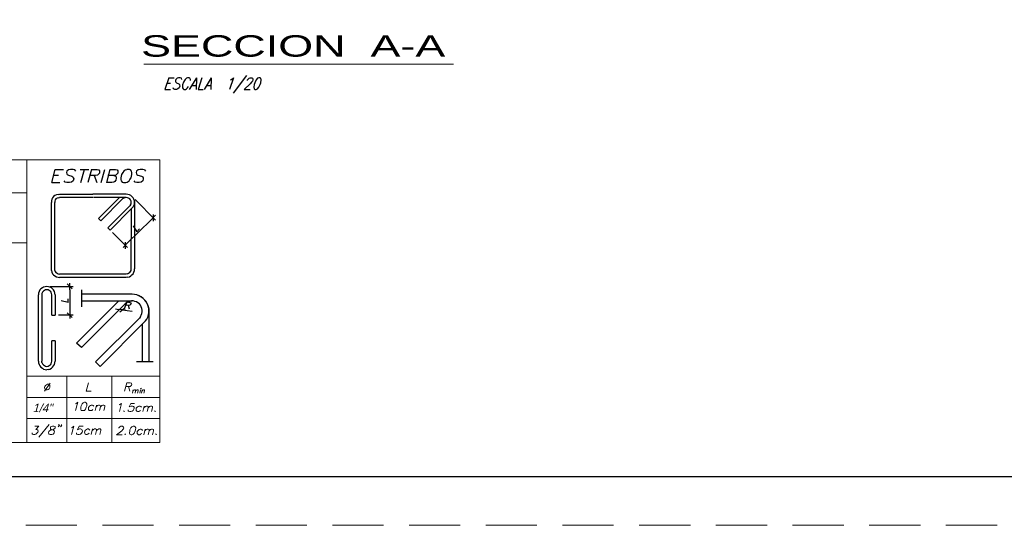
# Model space of a CAD drawing. Header units: metres. Extents: x -11 to 490, y -19 to 215.
# Tile 69 of 73: x 145.25 to 155.36, y 2.41 to 7.61. Entities that reach past the tile are written whole.
import ezdxf
from ezdxf.enums import TextEntityAlignment as Align

# ---------------------------------------------------------------- set-up
doc = ezdxf.new("R2010")
doc.units = ezdxf.units.M
doc.linetypes.add('DASHED', pattern=[19.05, 12.7, -6.35])
doc.linetypes.add('HIDDEN', pattern=[0.375, 0.25, -0.125])
for name, color, linetype, lineweight in [('ARMADURA', 4, 'Continuous', 25), ('LAYER2', 1, 'Continuous', 20), ('Layer4', 4, 'Continuous', 25)]:
    doc.layers.add(name, color=color, linetype=linetype, lineweight=lineweight)
for name, color, linetype in [('AUTOVUE_1', 1, 'Continuous'), ('AUTOVUE_5', 5, 'Continuous'), ('Cimentación Corte', 2, 'Continuous'), ('DIAGRAMA', 2, 'Continuous'), ('MEMBRETE', 7, 'Continuous'), ('TEXTOS-CHICOS', 3, 'Continuous')]:
    doc.layers.add(name, color=color, linetype=linetype)
doc.layers.add('no se imprime', color=8, linetype='DASHED', plot=False)
doc.styles.add('ARRIAL', font='arial.ttf', dxfattribs={"width": 1.5, "height": 0.08})
doc.styles.add('STYLE5', font='romans.shx', dxfattribs={"width": 0.8})

# ---------------------------------------------------------------- blocks, each defined once
blk = doc.blocks.new('NG')
at = {"layer": 'AUTOVUE_1'}
for p, q in [((958.554, 976.571), (958.861, 976.264)), ((958.79, 976.264), (958.861, 976.336)), ((958.79, 976.264), (958.443, 975.92)), ((958.443, 975.849), (958.216, 976.075)), ((958.443, 975.92), (958.374, 975.849)), ((958.409, 975.833), (958.409, 975.932)), ((957.28, 975.266), (957.624, 975.266)), ((957.537, 975.303), (957.608, 975.231)), ((957.574, 975.216), (957.574, 975.315)), ((957.574, 975.216), (957.574, 974.884)), ((957.624, 974.834), (957.404, 974.834)), ((957.574, 974.884), (957.574, 974.785)), ((958.263, 974.928), (958.312, 974.921)), ((958.362, 974.915), (958.511, 974.897))]:
    blk.add_line(p, q, dxfattribs=at)
at = {"layer": 'AUTOVUE_5'}
for p, q in [((957.305, 976.826), (957.357, 977.024)), ((957.357, 977.024), (957.481, 977.024)), ((957.553, 977.018), (957.528, 976.996)), ((957.584, 977.024), (957.553, 977.018)), ((957.624, 977.024), (957.584, 977.024)), ((957.649, 977.018), (957.624, 977.024)), ((957.664, 976.996), (957.649, 977.018)), ((957.729, 977.024), (957.86, 977.024)), ((957.742, 976.826), (957.795, 977.024)), ((957.9, 977.024), (957.844, 976.826)), ((957.9, 977.024), (957.984, 977.024)), ((957.984, 977.024), (958.012, 977.018)), ((958.012, 977.018), (958.018, 977.005)), ((958.046, 976.826), (958.098, 977.024)), ((958.176, 977.024), (958.123, 976.826)), ((958.176, 977.024), (958.26, 977.024)), ((958.26, 977.024), (958.288, 977.018)), ((958.288, 977.018), (958.294, 977.005)), ((958.412, 977.018), (958.387, 976.996)), ((958.412, 977.018), (958.43, 977.024)), ((958.471, 977.024), (958.43, 977.024)), ((958.486, 977.018), (958.471, 977.024)), ((958.502, 976.996), (958.486, 977.018)), ((958.601, 977.018), (958.576, 976.996)), ((958.632, 977.024), (958.601, 977.018)), ((958.669, 977.024), (958.632, 977.024)), ((958.697, 977.018), (958.669, 977.024)), ((958.697, 977.018), (958.709, 976.996)), ((957.407, 976.931), (957.329, 976.931)), ((957.528, 976.996), (957.525, 976.978)), ((957.525, 976.978), (957.528, 976.959)), ((957.528, 976.959), (957.534, 976.95)), ((957.534, 976.95), (957.553, 976.94)), ((957.553, 976.94), (957.605, 976.922)), ((957.605, 976.922), (957.621, 976.912)), ((957.621, 976.912), (957.627, 976.9)), ((957.633, 976.881), (957.624, 976.853)), ((957.627, 976.9), (957.633, 976.881)), ((957.959, 976.931), (957.872, 976.931)), ((957.94, 976.931), (957.981, 976.826)), ((957.99, 976.94), (957.959, 976.931)), ((958.002, 976.95), (957.99, 976.94)), ((958.018, 976.968), (958.002, 976.95)), ((958.018, 977.005), (958.021, 976.987)), ((958.021, 976.987), (958.018, 976.968)), ((958.235, 976.931), (958.148, 976.931)), ((958.266, 976.94), (958.235, 976.931)), ((958.235, 976.931), (958.263, 976.922)), ((958.263, 976.922), (958.269, 976.912)), ((958.278, 976.95), (958.266, 976.94)), ((958.272, 976.894), (958.266, 976.863)), ((958.269, 976.912), (958.272, 976.894)), ((958.294, 976.968), (958.278, 976.95)), ((958.294, 977.005), (958.297, 976.987)), ((958.297, 976.987), (958.294, 976.968)), ((958.353, 976.95), (958.34, 976.9)), ((958.34, 976.9), (958.343, 976.875)), ((958.343, 976.875), (958.347, 976.853)), ((958.371, 976.978), (958.353, 976.95)), ((958.387, 976.996), (958.371, 976.978)), ((958.464, 976.853), (958.477, 976.875)), ((958.477, 976.875), (958.495, 976.9)), ((958.495, 976.9), (958.508, 976.95)), ((958.505, 976.978), (958.502, 976.996)), ((958.508, 976.95), (958.505, 976.978)), ((958.576, 976.996), (958.573, 976.978)), ((958.573, 976.978), (958.576, 976.959)), ((958.576, 976.959), (958.582, 976.95)), ((958.582, 976.95), (958.598, 976.94)), ((958.598, 976.94), (958.651, 976.922)), ((958.651, 976.922), (958.669, 976.912)), ((958.669, 976.912), (958.675, 976.9)), ((958.678, 976.881), (958.672, 976.853)), ((958.675, 976.9), (958.678, 976.881)), ((957.305, 976.826), (957.425, 976.826)), ((957.491, 976.853), (957.491, 976.853)), ((957.506, 976.835), (957.491, 976.853)), ((957.531, 976.826), (957.506, 976.835)), ((957.568, 976.826), (957.531, 976.826)), ((957.599, 976.835), (957.568, 976.826)), ((957.624, 976.853), (957.599, 976.835)), ((958.207, 976.826), (958.123, 976.826)), ((958.238, 976.835), (958.207, 976.826)), ((958.25, 976.844), (958.238, 976.835)), ((958.266, 976.863), (958.25, 976.844)), ((958.347, 976.853), (958.362, 976.835)), ((958.362, 976.835), (958.381, 976.826)), ((958.381, 976.826), (958.418, 976.826)), ((958.418, 976.826), (958.437, 976.835)), ((958.437, 976.835), (958.464, 976.853)), ((958.539, 976.853), (958.539, 976.853)), ((958.554, 976.835), (958.539, 976.853)), ((958.579, 976.826), (958.554, 976.835)), ((958.616, 976.826), (958.579, 976.826)), ((958.647, 976.835), (958.616, 976.826)), ((958.672, 976.853), (958.647, 976.835))]:
    blk.add_line(p, q, dxfattribs=at)
at = {"layer": 'LAYER2', "color": 2, "linetype": 'Continuous'}
for p, q in [((950.677, 977.17), (958.927, 977.17)), ((956.929, 977.17), (956.929, 972.921)), ((958.927, 977.17), (958.927, 972.921)), ((956.929, 976.671), (950.677, 976.671)), ((950.677, 975.92), (956.929, 975.92)), ((958.927, 973.92), (956.929, 973.92)), ((957.528, 972.921), (957.528, 973.92)), ((958.207, 973.92), (958.207, 972.921)), ((957.28, 973.814), (957.193, 973.693)), ((957.199, 973.761), (957.196, 973.749)), ((957.211, 973.777), (957.199, 973.761)), ((957.227, 973.789), (957.211, 973.777)), ((957.239, 973.796), (957.227, 973.789)), ((957.258, 973.796), (957.239, 973.796)), ((957.267, 973.789), (957.258, 973.796)), ((957.277, 973.777), (957.267, 973.789)), ((957.273, 973.749), (957.277, 973.761)), ((957.277, 973.761), (957.277, 973.777)), ((957.822, 973.693), (957.857, 973.82)), ((958.43, 973.82), (958.396, 973.693)), ((958.468, 973.761), (958.412, 973.761)), ((958.43, 973.82), (958.483, 973.82)), ((958.455, 973.761), (958.477, 973.693)), ((958.486, 973.765), (958.468, 973.761)), ((958.483, 973.82), (958.499, 973.814)), ((958.492, 973.771), (958.486, 973.765)), ((958.502, 973.783), (958.492, 973.771)), ((958.499, 973.814), (958.502, 973.808)), ((958.502, 973.808), (958.505, 973.796)), ((958.505, 973.796), (958.502, 973.783)), ((957.196, 973.749), (957.199, 973.73)), ((957.199, 973.73), (957.205, 973.718)), ((957.205, 973.718), (957.218, 973.712)), ((957.218, 973.712), (957.233, 973.712)), ((957.233, 973.712), (957.249, 973.718)), ((957.249, 973.718), (957.264, 973.73)), ((957.264, 973.73), (957.273, 973.749)), ((957.822, 973.693), (957.894, 973.693)), ((958.526, 973.712), (958.514, 973.662)), ((958.523, 973.699), (958.536, 973.709)), ((958.536, 973.709), (958.545, 973.712)), ((958.545, 973.712), (958.554, 973.712)), ((958.554, 973.712), (958.561, 973.709)), ((958.561, 973.699), (958.554, 973.662)), ((958.561, 973.699), (958.576, 973.709)), ((958.561, 973.709), (958.561, 973.699)), ((958.576, 973.709), (958.585, 973.712)), ((958.585, 973.712), (958.595, 973.712)), ((958.601, 973.699), (958.592, 973.662)), ((958.595, 973.712), (958.601, 973.709)), ((958.601, 973.709), (958.601, 973.699)), ((958.638, 973.712), (958.626, 973.662)), ((958.644, 973.737), (958.638, 973.733)), ((958.638, 973.733), (958.641, 973.73)), ((958.641, 973.73), (958.647, 973.733)), ((958.647, 973.733), (958.644, 973.737)), ((958.651, 973.662), (958.663, 973.712)), ((958.672, 973.709), (958.66, 973.699)), ((958.663, 973.712), (958.672, 973.709)), ((958.672, 973.709), (958.682, 973.712)), ((958.682, 973.712), (958.691, 973.712)), ((958.697, 973.699), (958.688, 973.662)), ((958.691, 973.712), (958.697, 973.709)), ((958.697, 973.709), (958.697, 973.699)), ((956.929, 973.6), (958.927, 973.6)), ((957.67, 973.507), (957.658, 973.501)), ((957.695, 973.526), (957.661, 973.402)), ((957.67, 973.507), (957.695, 973.526)), ((957.745, 973.473), (957.742, 973.451)), ((957.76, 973.501), (957.745, 973.473)), ((957.776, 973.519), (957.76, 973.501)), ((957.776, 973.519), (957.795, 973.526)), ((957.795, 973.526), (957.795, 973.526)), ((957.807, 973.526), (957.795, 973.526)), ((957.822, 973.519), (957.807, 973.526)), ((957.832, 973.501), (957.822, 973.519)), ((957.822, 973.451), (957.829, 973.473)), ((957.829, 973.473), (957.832, 973.501)), ((957.869, 973.467), (957.857, 973.448)), ((957.884, 973.476), (957.869, 973.467)), ((957.897, 973.482), (957.884, 973.476)), ((957.915, 973.482), (957.897, 973.482)), ((957.925, 973.476), (957.915, 973.482)), ((957.925, 973.476), (957.934, 973.467)), ((957.953, 973.402), (957.974, 973.482)), ((957.99, 973.476), (957.968, 973.457)), ((957.99, 973.476), (958.005, 973.482)), ((958.005, 973.482), (958.021, 973.482)), ((958.021, 973.482), (958.03, 973.476)), ((958.03, 973.476), (958.033, 973.457)), ((958.033, 973.457), (958.055, 973.476)), ((958.055, 973.476), (958.071, 973.482)), ((958.071, 973.482), (958.086, 973.482)), ((958.086, 973.482), (958.098, 973.476)), ((958.098, 973.476), (958.098, 973.457)), ((958.316, 973.488), (958.328, 973.495)), ((958.353, 973.51), (958.319, 973.386)), ((958.328, 973.495), (958.353, 973.51)), ((958.489, 973.51), (958.468, 973.457)), ((958.477, 973.464), (958.495, 973.47)), ((958.489, 973.51), (958.548, 973.51)), ((958.495, 973.47), (958.514, 973.47)), ((958.514, 973.47), (958.53, 973.464)), ((958.613, 973.47), (958.601, 973.464)), ((958.632, 973.47), (958.613, 973.47)), ((958.641, 973.464), (958.632, 973.47)), ((958.669, 973.386), (958.691, 973.47)), ((958.709, 973.464), (958.722, 973.47)), ((958.722, 973.47), (958.74, 973.47)), ((958.74, 973.47), (958.75, 973.464)), ((958.771, 973.464), (958.787, 973.47)), ((958.787, 973.47), (958.806, 973.47)), ((958.806, 973.47), (958.815, 973.464)), ((957.742, 973.451), (957.739, 973.423)), ((957.739, 973.423), (957.745, 973.405)), ((957.745, 973.405), (957.76, 973.402)), ((957.76, 973.402), (957.773, 973.402)), ((957.773, 973.402), (957.795, 973.405)), ((957.795, 973.405), (957.81, 973.423)), ((957.81, 973.423), (957.822, 973.451)), ((957.857, 973.448), (957.853, 973.436)), ((957.853, 973.436), (957.857, 973.417)), ((957.857, 973.417), (957.863, 973.405)), ((957.863, 973.405), (957.875, 973.402)), ((957.875, 973.402), (957.891, 973.402)), ((957.891, 973.402), (957.906, 973.405)), ((957.906, 973.405), (957.922, 973.417)), ((958.033, 973.457), (958.018, 973.402)), ((958.098, 973.457), (958.083, 973.402)), ((958.387, 973.392), (958.393, 973.399)), ((958.387, 973.392), (958.39, 973.386)), ((958.39, 973.386), (958.396, 973.392)), ((958.449, 973.411), (958.449, 973.411)), ((958.452, 973.399), (958.449, 973.411)), ((958.458, 973.392), (958.452, 973.399)), ((958.474, 973.386), (958.458, 973.392)), ((958.468, 973.457), (958.477, 973.464)), ((958.489, 973.386), (958.474, 973.386)), ((958.511, 973.392), (958.489, 973.386)), ((958.526, 973.405), (958.511, 973.392)), ((958.536, 973.423), (958.526, 973.405)), ((958.53, 973.464), (958.539, 973.451)), ((958.539, 973.436), (958.536, 973.423)), ((958.539, 973.451), (958.539, 973.436)), ((958.585, 973.451), (958.573, 973.436)), ((958.573, 973.436), (958.573, 973.423)), ((958.573, 973.423), (958.573, 973.405)), ((958.573, 973.405), (958.582, 973.392)), ((958.582, 973.392), (958.592, 973.386)), ((958.601, 973.464), (958.585, 973.451)), ((958.592, 973.386), (958.61, 973.386)), ((958.61, 973.386), (958.623, 973.392)), ((958.623, 973.392), (958.638, 973.405)), ((958.651, 973.451), (958.641, 973.464)), ((958.709, 973.464), (958.685, 973.445)), ((958.75, 973.445), (958.734, 973.386)), ((958.75, 973.445), (958.771, 973.464)), ((958.75, 973.464), (958.75, 973.445)), ((958.815, 973.445), (958.799, 973.386)), ((958.815, 973.464), (958.815, 973.445)), ((958.849, 973.392), (958.855, 973.399)), ((958.849, 973.392), (958.855, 973.386)), ((958.855, 973.386), (958.861, 973.392)), ((958.927, 973.281), (956.929, 973.281)), ((957.109, 973.002), (957.264, 973.191)), ((957.407, 973.185), (957.413, 973.191)), ((957.413, 973.178), (957.407, 973.185)), ((957.407, 973.185), (957.413, 973.178)), ((957.419, 973.185), (957.407, 973.185)), ((957.416, 973.172), (957.407, 973.163)), ((957.413, 973.191), (957.419, 973.185)), ((957.413, 973.178), (957.419, 973.185)), ((957.419, 973.185), (957.416, 973.172)), ((957.45, 973.172), (957.441, 973.163)), ((957.444, 973.185), (957.45, 973.191)), ((957.447, 973.178), (957.444, 973.185)), ((957.444, 973.185), (957.447, 973.178)), ((957.453, 973.185), (957.444, 973.185)), ((957.447, 973.178), (957.453, 973.185)), ((957.45, 973.191), (957.453, 973.185)), ((957.453, 973.185), (957.45, 973.172)), ((957.01, 973.054), (957.007, 973.067)), ((957.013, 973.048), (957.01, 973.054)), ((957.028, 973.042), (957.013, 973.048)), ((957.047, 973.042), (957.028, 973.042)), ((957.109, 973.169), (957.047, 973.169)), ((957.066, 973.048), (957.047, 973.042)), ((957.109, 973.169), (957.063, 973.119)), ((957.063, 973.119), (957.081, 973.119)), ((957.081, 973.06), (957.066, 973.048)), ((957.081, 973.119), (957.091, 973.113)), ((957.094, 973.079), (957.081, 973.06)), ((957.091, 973.113), (957.094, 973.107)), ((957.094, 973.107), (957.097, 973.092)), ((957.097, 973.092), (957.094, 973.079)), ((957.255, 973.067), (957.261, 973.085)), ((957.258, 973.054), (957.255, 973.067)), ((957.264, 973.048), (957.258, 973.054)), ((957.261, 973.085), (957.27, 973.095)), ((957.28, 973.042), (957.264, 973.048)), ((957.27, 973.095), (957.286, 973.107)), ((957.305, 973.042), (957.28, 973.042)), ((957.292, 973.163), (957.283, 973.15)), ((957.283, 973.15), (957.283, 973.138)), ((957.283, 973.138), (957.283, 973.126)), ((957.283, 973.126), (957.295, 973.119)), ((957.286, 973.107), (957.305, 973.113)), ((957.292, 973.163), (957.314, 973.169)), ((957.295, 973.119), (957.317, 973.113)), ((957.305, 973.113), (957.329, 973.119)), ((957.323, 973.048), (957.305, 973.042)), ((957.336, 973.169), (957.314, 973.169)), ((957.317, 973.113), (957.332, 973.107)), ((957.329, 973.054), (957.323, 973.048)), ((957.329, 973.119), (957.342, 973.126)), ((957.339, 973.067), (957.329, 973.054)), ((957.332, 973.107), (957.342, 973.095)), ((957.354, 973.163), (957.336, 973.169)), ((957.345, 973.085), (957.339, 973.067)), ((957.342, 973.126), (957.354, 973.138)), ((957.342, 973.095), (957.345, 973.085)), ((957.354, 973.15), (957.354, 973.163)), ((957.354, 973.138), (957.354, 973.15)), ((957.407, 973.163), (957.401, 973.157)), ((957.441, 973.163), (957.435, 973.157)), ((957.599, 973.144), (957.612, 973.15)), ((957.636, 973.169), (957.602, 973.042)), ((957.612, 973.15), (957.636, 973.169)), ((957.674, 973.067), (957.674, 973.067)), ((957.677, 973.054), (957.674, 973.067)), ((957.68, 973.048), (957.677, 973.054)), ((957.695, 973.042), (957.68, 973.048)), ((957.714, 973.169), (957.692, 973.113)), ((957.692, 973.113), (957.698, 973.119)), ((957.714, 973.042), (957.695, 973.042)), ((957.698, 973.119), (957.72, 973.126)), ((957.714, 973.169), (957.773, 973.169)), ((957.736, 973.048), (957.714, 973.042)), ((957.72, 973.126), (957.736, 973.126)), ((957.736, 973.126), (957.754, 973.119)), ((957.748, 973.06), (957.736, 973.048)), ((957.76, 973.079), (957.748, 973.06)), ((957.754, 973.119), (957.76, 973.107)), ((957.76, 973.107), (957.764, 973.092)), ((957.764, 973.092), (957.76, 973.079)), ((957.801, 973.092), (957.795, 973.079)), ((957.795, 973.079), (957.798, 973.06)), ((957.798, 973.06), (957.807, 973.048)), ((957.81, 973.107), (957.801, 973.092)), ((957.807, 973.048), (957.816, 973.042)), ((957.826, 973.119), (957.81, 973.107)), ((957.816, 973.042), (957.835, 973.042)), ((957.838, 973.126), (957.826, 973.119)), ((957.835, 973.042), (957.847, 973.048)), ((957.857, 973.126), (957.838, 973.126)), ((957.847, 973.048), (957.863, 973.06)), ((957.866, 973.119), (957.857, 973.126)), ((957.875, 973.107), (957.866, 973.119)), ((957.894, 973.042), (957.915, 973.126)), ((957.931, 973.119), (957.909, 973.101)), ((957.931, 973.119), (957.946, 973.126)), ((957.946, 973.126), (957.962, 973.126)), ((957.974, 973.101), (957.959, 973.042)), ((957.962, 973.126), (957.974, 973.119)), ((957.974, 973.101), (957.996, 973.119)), ((957.974, 973.119), (957.974, 973.101)), ((957.996, 973.119), (958.012, 973.126)), ((958.012, 973.126), (958.03, 973.126)), ((958.04, 973.101), (958.024, 973.042)), ((958.03, 973.126), (958.04, 973.119)), ((958.04, 973.119), (958.04, 973.101)), ((958.356, 973.098), (958.278, 973.039)), ((958.278, 973.039), (958.362, 973.039)), ((958.309, 973.135), (958.312, 973.141)), ((958.312, 973.141), (958.309, 973.135)), ((958.312, 973.141), (958.322, 973.154)), ((958.322, 973.154), (958.328, 973.16)), ((958.328, 973.16), (958.343, 973.166)), ((958.343, 973.166), (958.368, 973.166)), ((958.371, 973.116), (958.356, 973.098)), ((958.368, 973.166), (958.378, 973.16)), ((958.381, 973.129), (958.371, 973.116)), ((958.378, 973.16), (958.381, 973.154)), ((958.381, 973.154), (958.384, 973.141)), ((958.384, 973.141), (958.381, 973.129)), ((958.399, 973.045), (958.409, 973.051)), ((958.399, 973.045), (958.405, 973.039)), ((958.405, 973.039), (958.412, 973.045)), ((958.474, 973.095), (958.471, 973.064)), ((958.471, 973.064), (958.477, 973.045)), ((958.477, 973.11), (958.474, 973.095)), ((958.489, 973.141), (958.477, 973.11)), ((958.477, 973.045), (958.495, 973.039)), ((958.508, 973.16), (958.489, 973.141)), ((958.495, 973.039), (958.505, 973.039)), ((958.505, 973.039), (958.526, 973.045)), ((958.508, 973.16), (958.526, 973.166)), ((958.526, 973.166), (958.526, 973.166)), ((958.539, 973.166), (958.526, 973.166)), ((958.526, 973.045), (958.542, 973.064)), ((958.554, 973.16), (958.539, 973.166)), ((958.542, 973.064), (958.554, 973.095)), ((958.564, 973.141), (958.554, 973.16)), ((958.554, 973.095), (958.561, 973.11)), ((958.561, 973.11), (958.564, 973.141)), ((958.588, 973.088), (958.585, 973.076)), ((958.585, 973.076), (958.588, 973.057)), ((958.601, 973.104), (958.588, 973.088)), ((958.588, 973.057), (958.598, 973.045)), ((958.598, 973.045), (958.607, 973.039)), ((958.616, 973.116), (958.601, 973.104)), ((958.607, 973.039), (958.626, 973.039)), ((958.629, 973.123), (958.616, 973.116)), ((958.626, 973.039), (958.638, 973.045)), ((958.647, 973.123), (958.629, 973.123)), ((958.638, 973.045), (958.654, 973.057)), ((958.657, 973.116), (958.647, 973.123)), ((958.657, 973.116), (958.666, 973.104)), ((958.685, 973.039), (958.706, 973.123)), ((958.722, 973.116), (958.7, 973.098)), ((958.722, 973.116), (958.737, 973.123)), ((958.737, 973.123), (958.753, 973.123)), ((958.765, 973.098), (958.75, 973.039)), ((958.753, 973.123), (958.765, 973.116)), ((958.765, 973.098), (958.787, 973.116)), ((958.765, 973.116), (958.765, 973.098)), ((958.787, 973.116), (958.802, 973.123)), ((958.802, 973.123), (958.818, 973.123)), ((958.83, 973.098), (958.815, 973.039)), ((958.818, 973.123), (958.83, 973.116)), ((958.83, 973.116), (958.83, 973.098)), ((958.865, 973.045), (958.871, 973.051)), ((958.865, 973.045), (958.871, 973.039)), ((958.871, 973.039), (958.877, 973.045)), ((958.927, 972.921), (950.627, 972.921)), ((958.927, 972.921), (950.677, 972.921))]:
    blk.add_line(p, q, dxfattribs=at)
at = {"layer": 'MEMBRETE', "color": 4, "linetype": 'Continuous'}
for p, q in [((957.305, 976.577), (957.298, 976.553)), ((957.317, 976.596), (957.305, 976.577)), ((957.332, 976.618), (957.317, 976.596)), ((957.351, 976.63), (957.332, 976.618)), ((957.373, 976.643), (957.351, 976.63)), ((957.367, 976.581), (957.357, 976.565)), ((957.385, 976.593), (957.367, 976.581)), ((957.398, 976.649), (957.373, 976.643)), ((957.401, 976.599), (957.385, 976.593)), ((957.398, 976.649), (957.422, 976.652)), ((957.401, 976.599), (957.422, 976.602)), ((957.422, 976.652), (957.922, 976.652)), ((957.922, 976.602), (957.422, 976.602)), ((958.421, 976.652), (957.922, 976.652)), ((958.421, 976.602), (957.928, 976.602)), ((958.005, 976.289), (958.319, 976.602)), ((958.04, 976.252), (958.368, 976.581)), ((958.384, 976.593), (958.368, 976.581)), ((958.402, 976.599), (958.384, 976.593)), ((958.421, 976.602), (958.402, 976.599)), ((958.446, 976.649), (958.421, 976.652)), ((958.446, 976.649), (958.421, 976.652)), ((958.44, 976.599), (958.421, 976.602)), ((958.458, 976.593), (958.44, 976.599)), ((958.471, 976.643), (958.446, 976.649)), ((958.471, 976.643), (958.446, 976.649)), ((958.474, 976.581), (958.458, 976.593)), ((958.489, 976.63), (958.471, 976.643)), ((958.489, 976.63), (958.471, 976.643)), ((958.486, 976.565), (958.474, 976.581)), ((958.508, 976.618), (958.489, 976.63)), ((958.508, 976.618), (958.489, 976.63)), ((958.526, 976.596), (958.508, 976.618)), ((958.526, 976.596), (958.508, 976.618)), ((958.536, 976.577), (958.526, 976.596)), ((958.536, 976.577), (958.526, 976.596)), ((958.545, 976.553), (958.536, 976.577)), ((958.545, 976.553), (958.536, 976.577)), ((957.298, 976.553), (957.298, 976.528)), ((957.298, 975.529), (957.298, 976.528)), ((957.357, 976.565), (957.348, 976.546)), ((957.348, 976.546), (957.348, 976.528)), ((957.348, 975.529), (957.348, 976.528)), ((958.474, 976.475), (958.145, 976.146)), ((958.179, 976.112), (958.508, 976.441)), ((958.486, 976.491), (958.474, 976.475)), ((958.495, 976.546), (958.486, 976.565)), ((958.486, 976.491), (958.495, 976.509)), ((958.495, 976.528), (958.495, 976.546)), ((958.495, 976.509), (958.495, 976.528)), ((958.495, 976.425), (958.495, 975.979)), ((958.526, 976.46), (958.508, 976.441)), ((958.526, 976.46), (958.536, 976.481)), ((958.536, 976.481), (958.545, 976.503)), ((958.548, 976.528), (958.545, 976.553)), ((958.545, 976.553), (958.548, 976.528)), ((958.545, 976.503), (958.548, 976.528)), ((958.548, 976.528), (958.548, 976.029)), ((958.04, 976.252), (958.005, 976.289)), ((958.179, 976.112), (958.145, 976.146)), ((958.495, 975.529), (958.495, 975.979)), ((958.548, 976.029), (958.548, 975.529)), ((957.298, 975.504), (957.298, 975.529)), ((957.298, 975.504), (957.305, 975.48)), ((957.305, 975.48), (957.317, 975.458)), ((957.317, 975.458), (957.332, 975.439)), ((957.332, 975.439), (957.351, 975.424)), ((957.348, 975.507), (957.348, 975.529)), ((957.348, 975.507), (957.357, 975.489)), ((957.351, 975.424), (957.373, 975.411)), ((957.357, 975.489), (957.367, 975.476)), ((957.367, 975.476), (957.385, 975.464)), ((957.373, 975.411), (957.398, 975.405)), ((957.385, 975.464), (957.401, 975.455)), ((957.398, 975.405), (957.422, 975.402)), ((957.401, 975.455), (957.422, 975.452)), ((958.421, 975.452), (957.422, 975.452)), ((958.421, 975.402), (957.422, 975.402)), ((958.44, 975.455), (958.421, 975.452)), ((958.446, 975.405), (958.421, 975.402)), ((958.44, 975.455), (958.458, 975.464)), ((958.446, 975.405), (958.471, 975.411)), ((958.458, 975.464), (958.474, 975.476)), ((958.471, 975.411), (958.489, 975.424)), ((958.474, 975.476), (958.486, 975.489)), ((958.486, 975.489), (958.495, 975.507)), ((958.489, 975.424), (958.508, 975.439)), ((958.495, 975.507), (958.495, 975.529)), ((958.508, 975.439), (958.526, 975.458)), ((958.526, 975.458), (958.536, 975.48)), ((958.536, 975.48), (958.545, 975.504)), ((958.545, 975.504), (958.548, 975.529)), ((957.162, 975.244), (957.14, 975.231)), ((957.18, 975.256), (957.162, 975.244)), ((957.205, 975.262), (957.18, 975.256)), ((957.23, 975.266), (957.205, 975.262)), ((957.255, 975.262), (957.23, 975.266)), ((957.277, 975.256), (957.255, 975.262)), ((957.298, 975.244), (957.277, 975.256)), ((957.317, 975.231), (957.298, 975.244)), ((957.106, 975.166), (957.103, 975.142)), ((957.103, 974.143), (957.103, 975.142)), ((957.115, 975.188), (957.106, 975.166)), ((957.125, 975.213), (957.115, 975.188)), ((957.14, 975.231), (957.125, 975.213)), ((957.165, 975.179), (957.156, 975.16)), ((957.156, 975.16), (957.156, 975.142)), ((957.156, 975.142), (957.156, 974.143)), ((957.177, 975.194), (957.165, 975.179)), ((957.193, 975.207), (957.177, 975.194)), ((957.211, 975.213), (957.193, 975.207)), ((957.23, 975.216), (957.211, 975.213)), ((957.249, 975.213), (957.23, 975.216)), ((957.267, 975.207), (957.249, 975.213)), ((957.283, 975.194), (957.267, 975.207)), ((957.295, 975.179), (957.283, 975.194)), ((957.301, 975.16), (957.295, 975.179)), ((957.305, 975.142), (957.301, 975.16)), ((957.305, 974.834), (957.305, 975.142)), ((957.332, 975.213), (957.317, 975.231)), ((957.345, 975.188), (957.332, 975.213)), ((957.351, 975.166), (957.345, 975.188)), ((957.354, 975.142), (957.351, 975.166)), ((957.354, 975.142), (957.354, 974.834)), ((957.754, 974.962), (957.754, 975.213)), ((958.511, 975.148), (957.754, 975.148)), ((958.548, 975.145), (958.511, 975.148)), ((958.548, 975.145), (958.511, 975.148)), ((958.582, 975.138), (958.548, 975.145)), ((958.579, 975.138), (958.548, 975.145)), ((958.613, 975.126), (958.579, 975.138)), ((958.616, 975.126), (958.582, 975.138)), ((958.644, 975.111), (958.613, 975.126)), ((958.647, 975.107), (958.616, 975.126)), ((958.672, 975.089), (958.644, 975.111)), ((958.675, 975.086), (958.647, 975.107)), ((958.309, 975.048), (957.677, 974.416)), ((958.405, 975.005), (957.748, 974.348)), ((957.754, 975.048), (958.511, 975.048)), ((958.424, 975.021), (958.405, 975.005)), ((958.449, 975.033), (958.424, 975.021)), ((958.474, 975.042), (958.449, 975.033)), ((958.499, 975.048), (958.474, 975.042)), ((958.526, 975.048), (958.499, 975.048)), ((958.551, 975.042), (958.526, 975.048)), ((958.576, 975.033), (958.551, 975.042)), ((958.598, 975.021), (958.576, 975.033)), ((958.619, 975.005), (958.598, 975.021)), ((958.635, 974.983), (958.619, 975.005)), ((958.647, 974.962), (958.635, 974.983)), ((958.657, 974.937), (958.647, 974.962)), ((958.697, 975.067), (958.672, 975.089)), ((958.7, 975.061), (958.675, 975.086)), ((958.719, 975.039), (958.697, 975.067)), ((958.722, 975.033), (958.7, 975.061)), ((958.734, 975.008), (958.719, 975.039)), ((958.74, 975.002), (958.722, 975.033)), ((958.75, 974.977), (958.734, 975.008)), ((958.753, 974.968), (958.74, 975.002)), ((958.759, 974.943), (958.75, 974.977)), ((958.759, 974.934), (958.753, 974.968)), ((957.305, 974.834), (957.354, 974.834)), ((958.635, 974.813), (958.619, 974.791)), ((958.635, 974.813), (958.647, 974.834)), ((958.647, 974.834), (958.657, 974.859)), ((958.663, 974.909), (958.657, 974.937)), ((958.657, 974.859), (958.663, 974.884)), ((958.663, 974.884), (958.663, 974.909)), ((958.731, 974.776), (958.747, 974.807)), ((958.747, 974.807), (958.756, 974.841)), ((958.756, 974.841), (958.759, 974.875)), ((958.762, 974.909), (958.759, 974.943)), ((958.759, 974.934), (958.762, 974.897)), ((958.759, 974.875), (958.762, 974.909)), ((958.762, 974.897), (958.762, 974.14)), ((957.962, 974.134), (958.619, 974.791)), ((958.688, 974.723), (958.03, 974.065)), ((958.663, 974.695), (958.663, 974.14)), ((958.688, 974.723), (958.713, 974.748)), ((958.713, 974.748), (958.731, 974.776)), ((957.354, 974.45), (957.305, 974.45)), ((957.305, 974.143), (957.305, 974.45)), ((957.354, 974.45), (957.354, 974.143)), ((957.748, 974.348), (957.677, 974.416)), ((957.103, 974.143), (957.106, 974.118)), ((957.106, 974.118), (957.115, 974.093)), ((957.115, 974.093), (957.125, 974.072)), ((957.125, 974.072), (957.14, 974.053)), ((957.156, 974.124), (957.156, 974.143)), ((957.156, 974.124), (957.165, 974.103)), ((957.165, 974.103), (957.177, 974.09)), ((957.177, 974.09), (957.193, 974.078)), ((957.193, 974.078), (957.211, 974.068)), ((957.211, 974.068), (957.23, 974.065)), ((957.23, 974.065), (957.249, 974.068)), ((957.249, 974.068), (957.267, 974.078)), ((957.267, 974.078), (957.283, 974.09)), ((957.283, 974.09), (957.295, 974.103)), ((957.295, 974.103), (957.301, 974.124)), ((957.301, 974.124), (957.305, 974.143)), ((957.317, 974.053), (957.332, 974.072)), ((957.332, 974.072), (957.345, 974.093)), ((957.345, 974.093), (957.351, 974.118)), ((957.351, 974.118), (957.354, 974.143)), ((957.962, 974.134), (958.03, 974.065)), ((958.576, 974.14), (958.824, 974.14)), ((957.14, 974.053), (957.162, 974.037)), ((957.162, 974.037), (957.18, 974.025)), ((957.18, 974.025), (957.205, 974.019)), ((957.205, 974.019), (957.23, 974.016)), ((957.255, 974.019), (957.23, 974.016)), ((957.255, 974.019), (957.277, 974.025)), ((957.277, 974.025), (957.298, 974.037)), ((957.298, 974.037), (957.317, 974.053))]:
    blk.add_line(p, q, dxfattribs=at)
at = {"layer": 'TEXTOS-CHICOS'}
for p, q in [((958.824, 976.348), (958.824, 976.249)), ((958.526, 976.177), (958.579, 976.087)), ((958.579, 976.087), (958.619, 976.131)), ((957.55, 975.024), (957.447, 975.048)), ((957.55, 975.024), (957.55, 975.079)), ((958.325, 974.884), (958.402, 974.946)), ((958.396, 974.937), (958.437, 975.033)), ((958.458, 974.98), (958.418, 974.986)), ((958.437, 975.033), (958.477, 975.027)), ((958.452, 974.983), (958.464, 974.928)), ((958.477, 974.986), (958.458, 974.98)), ((958.477, 975.027), (958.489, 975.021)), ((958.483, 974.99), (958.477, 974.986)), ((958.489, 974.999), (958.483, 974.99)), ((958.489, 975.021), (958.492, 975.017)), ((958.495, 975.005), (958.489, 974.999)), ((958.492, 975.017), (958.495, 975.005)), ((957.608, 974.8), (957.537, 974.872)), ((958.412, 974.909), (958.312, 974.921))]:
    blk.add_line(p, q, dxfattribs=at)
at = {"layer": 'Cimentación Corte', "color": 2, "linetype": 'Continuous', "lineweight": 5, "oblique": 15}
blk.add_text('1/4"', height=0.1259, dxfattribs=at).set_placement((957.016, 973.379))

msp = doc.modelspace()

# ---------------------------------------------------------------- linework, layer by layer
at = {"layer": 'Cimentación Corte', "color": 8, "linetype": 'Continuous', "lineweight": 5}
msp.add_line((146.522, 7.151), (149.705, 7.151), dxfattribs=at)
at = {"layer": 'DIAGRAMA', "color": 4}
msp.add_lwpolyline([(165.024, 22.913), (136.824, 22.913), (136.824, 2.913), (165.024, 2.913)], close=True, dxfattribs=at)
at = {"layer": 'no se imprime', "color": 251, "linetype": 'HIDDEN', "lineweight": 5, "ltscale": 2.1}
msp.add_lwpolyline([(135.824, 23.413), (165.524, 23.413), (165.524, 2.413), (135.824, 2.413)], close=True, dxfattribs=at)

# ---------------------------------------------------------------- block references
at = {"layer": 'ARMADURA', "color": 1, "linetype": 'Continuous', "lineweight": 5, "xscale": 0.684, "yscale": 0.684, "zscale": 0.684}
msp.add_blockref('NG', (-509.218, -662.215), dxfattribs=at)

# ---------------------------------------------------------------- texts
at = {"color": 2, "style": 'STYLE5', "oblique": 18, "width": 0.85}
msp.add_text('ESCALA  1/20', height=0.12, dxfattribs=at).set_placement((147.219, 7.012), align=Align.TOP_CENTER)
at = {"layer": 'Layer4', "color": 4, "style": 'ARRIAL', "width": 1.5}
msp.add_text('SECCION  A-A', height=0.22, dxfattribs=at).set_placement((146.495, 7.228))

doc.saveas('drawing.dxf')
